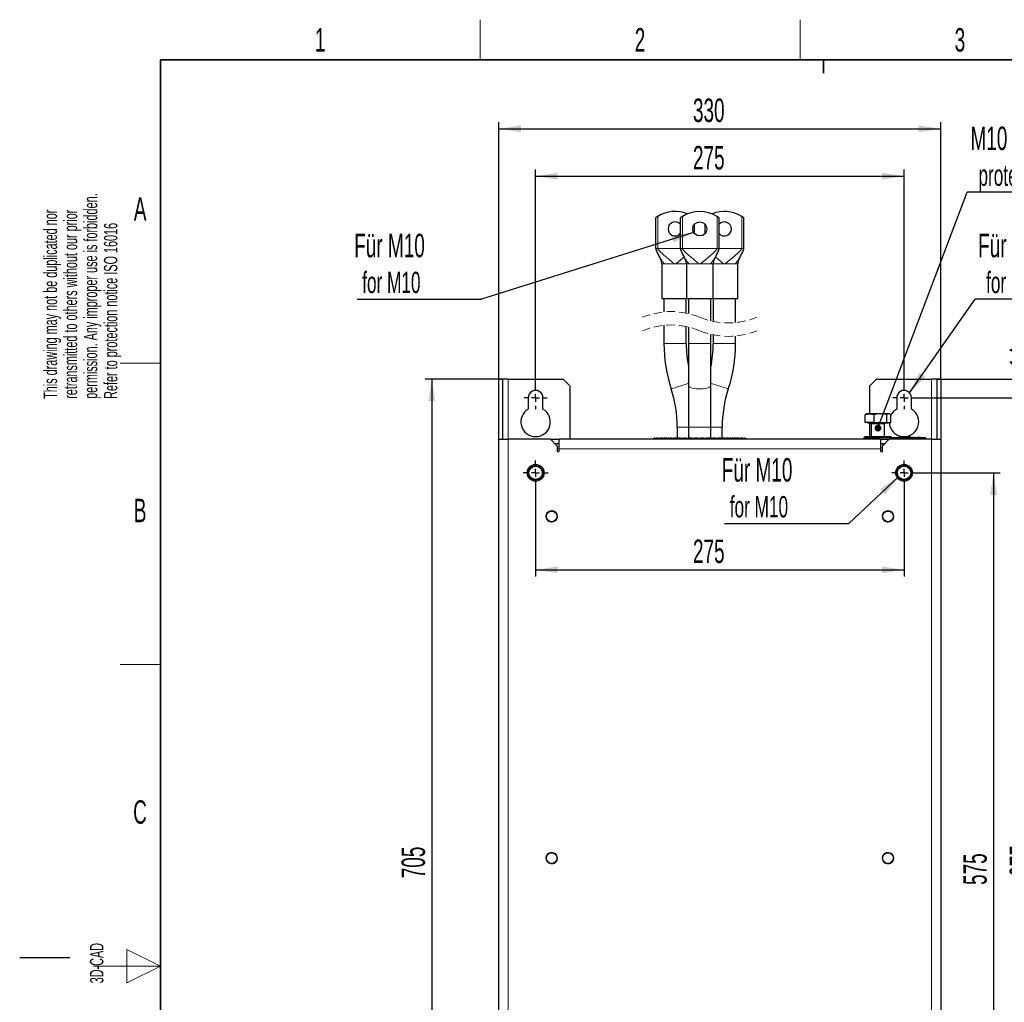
# Model space of a CAD drawing. Header units: millimetres. Extents: x 5 to 418, y 2 to 292.
# Tile 6 of 26: x 5 to 152, y 142 to 288. Entities that reach past the tile are written whole.
import ezdxf

# ---------------------------------------------------------------- set-up
doc = ezdxf.new("R2010")
doc.units = ezdxf.units.MM
doc.linetypes.add('HIDDEN', pattern=[1.905, 1.27, -0.635])
doc.layers.add('SLD-0', color=7, linetype='Continuous')
doc.styles.add('SLDTEXTSTYLE0', font='TXT', dxfattribs={"width": 0.605})
doc.dimstyles.new('SLDDIMSTYLE0', dxfattribs={"dimtxt": 3.5, "dimasz": 3.302, "dimexe": 0, "dimexo": 0.0625, "dimgap": 0.875, "dimtad": 1, "dimlfac": 5, "dimrnd": 1e-09, "dimzin": 12, "dimdsep": 46, "dimtxsty": 'SLDTEXTSTYLE0', "dimsah": 1, "dimcen": 0.09, "dimadec": 0, "dimazin": 3, "dimtfac": 1, "dimtofl": 0, "dimtmove": 0, "dimatfit": 3, "dimfxl": 1, "dimfrac": 2, "dimtolj": 1, "dimtzin": 12, "dimarcsym": 0})
doc.dimstyles.new('SLDDIMSTYLE1', dxfattribs={"dimtxt": 3.5, "dimasz": 3.302, "dimexe": 0, "dimexo": 0.0625, "dimgap": 0.875, "dimtad": 1, "dimlfac": 5, "dimrnd": 1e-09, "dimzin": 12, "dimdsep": 46, "dimtxsty": 'SLDTEXTSTYLE0', "dimsah": 1, "dimcen": 0.09, "dimadec": 0, "dimazin": 3, "dimtfac": 1, "dimtmove": 0, "dimatfit": 0, "dimfxl": 1, "dimfrac": 2, "dimtolj": 1, "dimtzin": 12, "dimarcsym": 0})
doc.dimstyles.new('SLDDIMSTYLE2', dxfattribs={"dimtxt": 0.18, "dimasz": 1.016, "dimexe": 0, "dimexo": 0.0625, "dimgap": 0, "dimtad": 0, "dimtih": 1, "dimtoh": 1, "dimdec": 0, "dimrnd": 1e-09, "dimzin": 0, "dimdsep": 46, "dimtxsty": 'Standard', "dimblk1": 'DOT', "dimblk2": 'DOT', "dimsah": 1, "dimcen": 0.09, "dimadec": 0, "dimazin": 0, "dimtfac": 1.016, "dimtdec": 0, "dimtofl": 0, "dimtmove": 0, "dimatfit": 3, "dimldrblk": 'DOT', "dimfxl": 1, "dimfrac": 2, "dimtolj": 1, "dimtzin": 0, "dimarcsym": 0})
doc.dimstyles.new('SLDDIMSTYLE3', dxfattribs={"dimtxt": 0.18, "dimasz": 3.302, "dimexe": 0, "dimexo": 0.0625, "dimgap": 0, "dimtad": 0, "dimtih": 1, "dimtoh": 1, "dimdec": 0, "dimrnd": 1e-09, "dimzin": 0, "dimdsep": 46, "dimtxsty": 'Standard', "dimsah": 1, "dimcen": 0.09, "dimadec": 0, "dimazin": 0, "dimtfac": 3.302, "dimtdec": 0, "dimtofl": 0, "dimtmove": 0, "dimatfit": 3, "dimfxl": 1, "dimfrac": 2, "dimtolj": 1, "dimtzin": 0, "dimarcsym": 0})

# ---------------------------------------------------------------- blocks, each defined once
blk = doc.blocks.new('_D')
at = {"layer": 'SLD-0', "color": 7}
for p, q in [((138.72, 232.07), (158.29, 232.07)), ((157.29, 97.07), (157.29, 232.07)), ((138.72, 97.07), (158.29, 97.07))]:
    blk.add_line(p, q, dxfattribs=at)
for points in [[(157.29, 232.07), (156.78, 228.77), (157.79, 228.77)], [(157.29, 97.07), (157.79, 100.37), (156.78, 100.37)]]:
    blk.add_solid(points, dxfattribs=at)
at = {"layer": 'SLD-0', "color": 7, "insert": (152.77, 160.56), "char_height": 3.5, "attachment_point": 1, "rotation": 90, "style": 'SLDTEXTSTYLE0'}
blk.add_mtext('675', dxfattribs=at)
blk = doc.blocks.new('_D_1')
at = {"layer": 'SLD-0', "color": 7}
for p, q in [((157.29, 234.87), (157.29, 241.91)), ((141.92, 234.87), (158.29, 234.87)), ((157.29, 234.87), (157.29, 232.07)), ((138.72, 232.07), (158.29, 232.07)), ((157.29, 232.07), (157.29, 225.72))]:
    blk.add_line(p, q, dxfattribs=at)
for points in [[(157.29, 234.87), (157.79, 238.17), (156.78, 238.17)], [(157.29, 232.07), (156.78, 228.77), (157.79, 228.77)]]:
    blk.add_solid(points, dxfattribs=at)
at = {"layer": 'SLD-0', "color": 7, "insert": (152.77, 236.57), "char_height": 3.5, "attachment_point": 1, "rotation": 90, "style": 'SLDTEXTSTYLE0'}
blk.add_mtext('14', dxfattribs=at)
blk = doc.blocks.new('_D_2')
at = {"layer": 'SLD-0', "color": 7}
for p, q in [((82.02, 233.77), (82.02, 266.14)), ((137.02, 233.77), (137.02, 266.14)), ((82.02, 265.14), (137.02, 265.14))]:
    blk.add_line(p, q, dxfattribs=at)
for points in [[(82.02, 265.14), (85.32, 264.63), (85.32, 265.65)], [(137.02, 265.14), (133.71, 265.65), (133.71, 264.63)]]:
    blk.add_solid(points, dxfattribs=at)
at = {"layer": 'SLD-0', "color": 7, "insert": (105.5, 269.65), "char_height": 3.5, "attachment_point": 1, "style": 'SLDTEXTSTYLE0'}
blk.add_mtext('275', dxfattribs=at)
blk = doc.blocks.new('_D_3')
at = {"layer": 'SLD-0', "color": 7}
for p, q in [((76.52, 234.87), (76.52, 273.22)), ((76.52, 272.22), (142.52, 272.22)), ((142.52, 234.87), (142.52, 273.22))]:
    blk.add_line(p, q, dxfattribs=at)
for points in [[(76.52, 272.22), (79.82, 271.71), (79.82, 272.73)], [(142.52, 272.22), (139.21, 272.73), (139.21, 271.71)]]:
    blk.add_solid(points, dxfattribs=at)
at = {"layer": 'SLD-0', "color": 7, "insert": (105.5, 276.73), "char_height": 3.5, "attachment_point": 1, "style": 'SLDTEXTSTYLE0'}
blk.add_mtext('330', dxfattribs=at)
blk = doc.blocks.new('_D_4')
at = {"layer": 'SLD-0', "color": 7}
for p, q in [((77.12, 234.87), (65.52, 234.87)), ((66.52, 234.87), (66.52, 93.87)), ((77.12, 93.87), (65.52, 93.87))]:
    blk.add_line(p, q, dxfattribs=at)
for points in [[(66.52, 234.87), (66.01, 231.57), (67.02, 231.57)], [(66.52, 93.87), (67.02, 97.17), (66.01, 97.17)]]:
    blk.add_solid(points, dxfattribs=at)
at = {"layer": 'SLD-0', "color": 7, "insert": (62, 160.36), "char_height": 3.5, "attachment_point": 1, "rotation": 90, "style": 'SLDTEXTSTYLE0'}
blk.add_mtext('705', dxfattribs=at)
blk = doc.blocks.new('_D_5')
at = {"layer": 'SLD-0', "color": 7}
for p, q in [((82.02, 219.02), (82.02, 205.4)), ((137.02, 219.02), (137.02, 205.4)), ((82.02, 206.4), (137.02, 206.4))]:
    blk.add_line(p, q, dxfattribs=at)
for points in [[(82.02, 206.4), (85.32, 205.89), (85.32, 206.9)], [(137.02, 206.4), (133.71, 206.9), (133.71, 205.89)]]:
    blk.add_solid(points, dxfattribs=at)
at = {"layer": 'SLD-0', "color": 7, "insert": (105.5, 210.91), "char_height": 3.5, "attachment_point": 1, "style": 'SLDTEXTSTYLE0'}
blk.add_mtext('275', dxfattribs=at)
blk = doc.blocks.new('_D_6')
at = {"layer": 'SLD-0', "color": 7}
for p, q in [((138.87, 220.87), (151.37, 220.87)), ((150.37, 220.87), (150.37, 105.87)), ((137.02, 105.87), (151.37, 105.87))]:
    blk.add_line(p, q, dxfattribs=at)
for points in [[(150.37, 220.87), (149.86, 217.57), (150.88, 217.57)], [(150.37, 105.87), (150.88, 109.17), (149.86, 109.17)]]:
    blk.add_solid(points, dxfattribs=at)
at = {"layer": 'SLD-0', "color": 7, "insert": (145.86, 159.36), "char_height": 3.5, "attachment_point": 1, "rotation": 90, "style": 'SLDTEXTSTYLE0'}
blk.add_mtext('575', dxfattribs=at)
blk = doc.blocks.new('SW_NOTE_0')
at = {"layer": 'SLD-0', "color": 0}
blk.add_line((30.22, 0), (0, 0), dxfattribs=at)
at = {"layer": 'SLD-0', "color": 0, "attachment_point": 1, "style": 'SLDTEXTSTYLE0'}
for s, insert, char_height in [('M10 Erdung', (0.49, 9.79), 3.5), ('protective earth', (1.68, 4.12), 3.175)]:
    blk.add_mtext(s, dxfattribs=dict(at, insert=insert, char_height=char_height))
blk = doc.blocks.new('_Dot')
at = {"color": 0, "linetype": 'ByBlock', "lineweight": -2}
blk.add_line((-0.5, 0), (-1, 0), dxfattribs=at)
at = {"color": 0, "linetype": 'ByBlock', "const_width": 0.5}
blk.add_lwpolyline([(-0.25, 0, 1), (0.25, 0, 1)], format="xyb", close=True, dxfattribs=at)
blk = doc.blocks.new('SW_NOTE_0_1')
at = {"layer": 'SLD-0', "color": 0}
blk.add_line((18.31, 0), (0, 0), dxfattribs=at)
at = {"layer": 'SLD-0', "color": 0, "attachment_point": 1, "style": 'SLDTEXTSTYLE0'}
for s, insert, char_height in [('Für M10', (0.43, 9.76), 3.5), ('for M10', (1.62, 4.09), 3.175)]:
    blk.add_mtext(s, dxfattribs=dict(at, insert=insert, char_height=char_height))
blk = doc.blocks.new('SW_NOTE_0_2')
at = {"layer": 'SLD-0', "color": 0}
blk.add_line((-18.55, 0), (0, 0), dxfattribs=at)
at = {"layer": 'SLD-0', "color": 0, "attachment_point": 1, "style": 'SLDTEXTSTYLE0'}
for s, insert, char_height in [('Für M10', (-18.98, 9.76), 3.5), ('for M10', (-17.79, 4.09), 3.175)]:
    blk.add_mtext(s, dxfattribs=dict(at, insert=insert, char_height=char_height))
blk = doc.blocks.new('SW_NOTE_0_4')
at = {"layer": 'SLD-0', "color": 0}
blk.add_line((-18.55, 0), (0, 0), dxfattribs=at)
at = {"layer": 'SLD-0', "color": 0, "attachment_point": 1, "style": 'SLDTEXTSTYLE0'}
for s, insert, char_height in [('Für M10', (-18.97, 9.77), 3.5), ('for M10', (-17.78, 4.1), 3.175)]:
    blk.add_mtext(s, dxfattribs=dict(at, insert=insert, char_height=char_height))
blk = doc.blocks.new('SW_CENTERMARKSYMBOL_0')
at = {"layer": 'SLD-0', "color": 0}
for p, q in [((0, 1.2), (0, 1.7)), ((-1.2, 0), (-1.7, 0)), ((0, 0), (-0.6, 0)), ((0, 0), (0, 0.6)), ((0, 0), (0, -0.6)), ((0, 0), (0.6, 0)), ((1.2, 0), (1.7, 0)), ((0, -1.2), (0, -1.7))]:
    blk.add_line(p, q, dxfattribs=at)
blk = doc.blocks.new('SW_CENTERMARKSYMBOL_1')
at = {"layer": 'SLD-0', "color": 0}
for p, q in [((0, 1.2), (0, 1.7)), ((-1.2, 0), (-1.7, 0)), ((0, 0), (-0.6, 0)), ((0, 0), (0, 0.6)), ((0, 0), (0, -0.6)), ((0, 0), (0.6, 0)), ((1.2, 0), (1.7, 0)), ((0, -1.2), (0, -1.7))]:
    blk.add_line(p, q, dxfattribs=at)
blk = doc.blocks.new('SW_CENTERMARKSYMBOL_4')
at = {"layer": 'SLD-0', "color": 0}
for p, q in [((0, 1.2), (0, 1.85)), ((-1.2, 0), (-1.85, 0)), ((0, 0), (-0.6, 0)), ((0, 0), (0, 0.6)), ((0, 0), (0, -0.6)), ((0, 0), (0.6, 0)), ((1.2, 0), (1.85, 0)), ((0, -1.2), (0, -1.85))]:
    blk.add_line(p, q, dxfattribs=at)
blk = doc.blocks.new('SW_CENTERMARKSYMBOL_5')
at = {"layer": 'SLD-0', "color": 0}
for p, q in [((0, 1.2), (0, 1.85)), ((-1.2, 0), (-1.85, 0)), ((0, 0), (-0.6, 0)), ((0, 0), (0, 0.6)), ((0, 0), (0, -0.6)), ((0, 0), (0.6, 0)), ((1.2, 0), (1.85, 0)), ((0, -1.2), (0, -1.85))]:
    blk.add_line(p, q, dxfattribs=at)

msp = doc.modelspace()

# ---------------------------------------------------------------- linework, layer by layer
at = {"color": 7, "linetype": 'Continuous', "lineweight": 25}
for p, q in [((99.9353, 258.9417), (99.9353, 254.3686)), ((103.6153, 258.9417), (103.6153, 254.3686)), ((109.4153, 254.3686), (109.4153, 258.9417)), ((113.0953, 254.3686), (113.0953, 258.9417)), ((105.7353, 256.5657), (105.7353, 257.9716)), ((107.2953, 257.9716), (107.2953, 256.5657)), ((100.8353, 252.0686), (100.7928, 252.3378)), ((100.8353, 252.0686), (100.8353, 246.8686)), ((104.5153, 252.0686), (104.4728, 252.3378)), ((104.5153, 252.0686), (104.5153, 246.8686)), ((108.5594, 252.3381), (108.5153, 252.0686)), ((108.5153, 246.8686), (108.5153, 252.0686)), ((112.2394, 252.3381), (112.1953, 252.0686)), ((112.1953, 246.8686), (112.1953, 252.0686)), ((100.8353, 246.8686), (108.5153, 246.8686)), ((101.1653, 246.8686), (101.1653, 244.8834)), ((104.5053, 244.7055), (104.5053, 246.8686)), ((104.8453, 246.8686), (104.8453, 244.6294)), ((108.1853, 243.5393), (108.1853, 246.8686)), ((108.5153, 246.8686), (112.1953, 246.8686)), ((108.5253, 246.8686), (108.5253, 243.4632)), ((111.8653, 243.2853), (111.8653, 246.8686)), ((101.1653, 242.8834), (101.1653, 240.16)), ((104.5053, 240.16), (104.5053, 242.7055)), ((104.8453, 242.6294), (104.8453, 240.16)), ((108.1853, 240.16), (108.1853, 241.5393)), ((108.5253, 241.4632), (108.5253, 240.16)), ((111.8653, 240.16), (111.8653, 241.2853)), ((104.8453, 240.16), (104.8453, 233.915)), ((108.1853, 233.915), (108.1853, 240.16)), ((76.5153, 234.87), (77.1153, 234.87)), ((76.5153, 225.87), (76.5153, 234.87)), ((77.1153, 225.87), (77.1153, 234.87)), ((77.9153, 234.87), (77.1153, 234.87)), ((77.9153, 234.87), (86.1153, 234.87)), ((87.1153, 233.87), (86.1153, 234.87)), ((87.1153, 233.87), (87.1153, 225.87)), ((104.8453, 233.915), (104.8453, 227.67)), ((108.1853, 227.67), (108.1853, 233.915)), ((132.9153, 234.87), (131.9153, 233.87)), ((131.9153, 229.67), (131.9153, 233.87)), ((132.9153, 234.87), (141.1153, 234.87)), ((141.9153, 234.87), (141.1153, 234.87)), ((142.5153, 234.87), (141.9153, 234.87)), ((141.9153, 234.87), (141.9153, 225.87)), ((142.5153, 234.87), (142.5153, 225.87)), ((80.9153, 232.07), (80.9153, 230.3753)), ((83.1153, 230.3753), (83.1153, 232.07)), ((135.9153, 232.07), (135.9153, 230.3753)), ((138.1153, 230.3753), (138.1153, 232.07)), ((131.203, 229.5743), (131.873, 229.67)), ((131.203, 229.5743), (131.338, 229.6194)), ((131.203, 228.39), (131.203, 229.5743)), ((131.4153, 229.67), (131.3308, 229.6392)), ((131.873, 229.67), (131.4153, 229.67)), ((131.873, 229.67), (132.543, 229.5743)), ((133.4991, 229.67), (131.873, 229.67)), ((132.543, 228.39), (132.543, 229.5743)), ((134.7414, 229.67), (133.4991, 229.67)), ((134.7414, 229.67), (134.4553, 229.5743)), ((134.4553, 228.39), (134.4553, 229.5743)), ((135.0276, 229.5743), (134.7414, 229.67)), ((134.8153, 229.67), (134.7414, 229.67)), ((134.8997, 229.6392), (134.8153, 229.67)), ((135.0276, 228.39), (135.0276, 229.5743)), ((132.543, 228.39), (131.203, 228.39)), ((131.583, 228.39), (131.6523, 228.27)), ((131.6901, 228.27), (131.6523, 228.27)), ((134.5783, 228.27), (131.6901, 228.27)), ((131.9153, 226.27), (131.9153, 228.27)), ((132.1153, 228.19), (132.1153, 226.27)), ((132.543, 228.39), (134.4553, 228.39)), ((134.1153, 226.27), (134.1153, 228.19)), ((134.4553, 228.39), (135.0276, 228.39)), ((134.5783, 228.27), (134.6476, 228.39)), ((103.1653, 227.67), (103.1653, 226.02)), ((104.8453, 227.67), (104.8453, 226.02)), ((108.1853, 226.02), (108.1853, 227.67)), ((109.8653, 226.02), (109.8653, 227.67)), ((76.5153, 100.87), (76.5153, 225.87)), ((76.5153, 225.87), (77.9153, 225.87)), ((84.2153, 225.87), (77.9153, 225.87)), ((85.2153, 224.87), (84.2153, 225.87)), ((84.2153, 225.87), (85.5153, 225.87)), ((84.8153, 225.27), (85.5153, 225.27)), ((133.5153, 225.87), (85.5153, 225.87)), ((85.5153, 224.47), (85.5153, 225.87)), ((99.6623, 226.02), (99.6623, 225.87)), ((99.6623, 226.02), (99.6934, 226.02)), ((99.6934, 226.02), (99.6934, 225.87)), ((99.792, 226.02), (99.6934, 226.02)), ((99.792, 226.02), (99.792, 225.87)), ((99.792, 226.02), (100.0714, 226.02)), ((100.0714, 226.02), (100.0714, 225.87)), ((100.3139, 226.02), (100.0714, 226.02)), ((100.3139, 226.02), (100.3139, 225.87)), ((100.3139, 226.02), (100.6565, 226.02)), ((100.6565, 226.02), (100.6565, 225.87)), ((100.9394, 226.02), (100.6565, 226.02)), ((100.9394, 226.02), (100.9394, 225.87)), ((100.9394, 226.02), (101.139, 226.02)), ((101.139, 226.02), (101.139, 225.87)), ((101.3542, 226.02), (101.139, 226.02)), ((101.3542, 226.02), (101.3542, 225.87)), ((101.3542, 226.02), (101.4126, 226.02)), ((101.4126, 226.02), (101.4126, 225.87)), ((101.4617, 226.02), (101.4126, 226.02)), ((101.4617, 226.02), (101.4617, 225.87)), ((101.4729, 226.02), (101.4617, 226.02)), ((101.4729, 226.02), (101.4729, 225.87)), ((101.4729, 226.02), (101.5327, 226.02)), ((101.5327, 226.02), (101.5327, 225.87)), ((101.6152, 226.02), (101.5327, 226.02)), ((101.6152, 226.02), (101.6152, 225.87)), ((101.6152, 226.02), (101.7643, 226.02)), ((101.7643, 226.02), (101.7643, 225.87)), ((101.9155, 226.02), (101.7643, 226.02)), ((101.9155, 226.02), (101.9155, 225.87)), ((101.9155, 226.02), (102.1492, 226.02)), ((102.1492, 226.02), (102.1492, 225.87)), ((102.3642, 226.02), (102.1492, 226.02)), ((102.3642, 226.02), (102.3642, 225.87)), ((102.3642, 226.02), (102.6746, 226.02)), ((102.6746, 226.02), (102.6746, 225.87)), ((102.9464, 226.02), (102.6746, 226.02)), ((102.9464, 226.02), (102.9464, 225.87)), ((102.9464, 226.02), (103.3238, 226.02)), ((103.3238, 226.02), (103.3238, 225.87)), ((103.6437, 226.02), (103.3238, 226.02)), ((103.6437, 226.02), (103.6437, 225.87)), ((103.6437, 226.02), (104.0039, 226.02)), ((104.0039, 226.02), (104.0039, 225.87)), ((104.0039, 226.02), (104.0759, 226.02)), ((104.0759, 226.02), (104.0759, 225.87)), ((104.4336, 226.02), (104.0759, 226.02)), ((104.4336, 226.02), (104.4336, 225.87)), ((104.4336, 226.02), (104.7021, 226.02)), ((104.7021, 226.02), (104.7021, 225.87)), ((104.7021, 226.02), (104.881, 226.02)), ((104.881, 226.02), (104.881, 225.87)), ((104.8831, 226.02), (104.881, 226.02)), ((104.8831, 226.02), (104.8831, 225.87)), ((104.8831, 226.02), (104.9067, 226.02)), ((104.9067, 226.02), (104.9067, 225.87)), ((105.2907, 226.02), (104.9067, 226.02)), ((105.2907, 226.02), (105.2907, 225.87)), ((105.2907, 226.02), (105.459, 226.02)), ((105.459, 226.02), (105.459, 225.87)), ((105.459, 226.02), (105.6509, 226.02)), ((105.6509, 226.02), (105.6509, 225.87)), ((105.6531, 226.02), (105.6509, 226.02)), ((105.6531, 226.02), (105.6531, 225.87)), ((105.6531, 226.02), (105.7894, 226.02)), ((105.7894, 226.02), (105.7894, 225.87)), ((106.1873, 226.02), (105.7894, 226.02)), ((106.1873, 226.02), (106.1873, 225.87)), ((106.1873, 226.02), (106.2499, 226.02)), ((106.2499, 226.02), (106.2499, 225.87)), ((106.2499, 226.02), (106.4488, 226.02)), ((106.4488, 226.02), (106.4488, 225.87)), ((106.4501, 226.02), (106.4488, 226.02)), ((106.4501, 226.02), (106.451, 226.02)), ((106.451, 226.02), (106.451, 225.87)), ((106.451, 226.02), (106.6504, 226.02)), ((106.6504, 226.02), (106.6504, 225.87)), ((106.6504, 226.02), (106.6955, 226.02)), ((106.6955, 226.02), (106.6955, 225.87)), ((107.0944, 226.02), (106.6955, 226.02)), ((107.0944, 226.02), (107.0944, 225.87)), ((107.0944, 226.02), (107.2487, 226.02)), ((107.2487, 226.02), (107.2509, 226.02)), ((107.2487, 226.02), (107.2487, 225.87)), ((107.2509, 226.02), (107.2509, 225.87)), ((107.2509, 226.02), (107.4445, 226.02)), ((107.4445, 226.02), (107.4445, 225.87)), ((107.4445, 226.02), (107.5958, 226.02)), ((107.5958, 226.02), (107.5958, 225.87)), ((107.9829, 226.02), (107.5958, 226.02)), ((107.9829, 226.02), (107.9829, 225.87)), ((107.9829, 226.02), (108.0251, 226.02)), ((108.0251, 226.02), (108.0251, 225.87)), ((108.0251, 226.02), (108.0269, 226.02)), ((108.0269, 226.02), (108.0269, 225.87)), ((108.0269, 226.02), (108.2083, 226.02)), ((108.2083, 226.02), (108.2083, 225.87)), ((108.2083, 226.02), (108.4611, 226.02)), ((108.4611, 226.02), (108.4611, 225.87)), ((108.8238, 226.02), (108.4611, 226.02)), ((108.8238, 226.02), (108.8238, 225.87)), ((108.8238, 226.02), (108.9179, 226.02)), ((108.9179, 226.02), (108.9179, 225.87)), ((108.9179, 226.02), (109.2639, 226.02)), ((109.2639, 226.02), (109.2639, 225.87)), ((109.5907, 226.02), (109.2639, 226.02)), ((109.5907, 226.02), (109.9778, 226.02)), ((109.5907, 226.02), (109.5907, 225.87)), ((109.9778, 226.02), (109.9778, 225.87)), ((110.2581, 226.02), (109.9778, 226.02)), ((110.2581, 226.02), (110.2581, 225.87)), ((110.2581, 226.02), (110.5802, 226.02)), ((110.5802, 226.02), (110.5802, 225.87)), ((110.805, 226.02), (110.5802, 226.02)), ((110.805, 226.02), (111.0518, 226.02)), ((110.805, 226.02), (110.805, 225.87)), ((111.0518, 226.02), (111.0518, 225.87)), ((111.2138, 226.02), (111.0518, 226.02)), ((111.2138, 226.02), (111.3769, 226.02)), ((111.2138, 226.02), (111.2138, 225.87)), ((111.3769, 226.02), (111.3769, 225.87)), ((111.4709, 226.02), (111.3769, 226.02)), ((111.4709, 226.02), (111.4709, 225.87)), ((111.4709, 226.02), (111.5455, 226.02)), ((111.5928, 226.02), (111.5455, 226.02)), ((111.5455, 226.02), (111.5455, 225.87)), ((111.5685, 226.02), (111.5685, 225.87)), ((111.5928, 226.02), (111.6412, 226.02)), ((111.5928, 226.02), (111.5928, 225.87)), ((111.6412, 226.02), (111.6412, 225.87)), ((111.8339, 226.02), (111.6412, 226.02)), ((111.8339, 226.02), (111.9991, 226.02)), ((111.8339, 226.02), (111.8339, 225.87)), ((111.9991, 226.02), (111.9991, 225.87)), ((112.282, 226.02), (111.9991, 226.02)), ((112.282, 226.02), (112.282, 225.87)), ((112.282, 226.02), (112.5998, 226.02)), ((112.5998, 226.02), (112.5998, 225.87)), ((112.8623, 226.02), (112.5998, 226.02)), ((112.8623, 226.02), (112.8623, 225.87)), ((112.8623, 226.02), (113.1789, 226.02)), ((113.1789, 226.02), (113.1789, 225.87)), ((113.3026, 226.02), (113.1789, 226.02)), ((113.3026, 226.02), (113.3026, 225.87)), ((113.3026, 226.02), (113.3682, 226.02)), ((113.3682, 226.02), (113.3682, 225.87)), ((131.2153, 226.27), (131.0153, 226.07)), ((131.0153, 226.07), (131.0153, 225.87)), ((132.8403, 226.07), (131.0153, 226.07)), ((131.2153, 226.27), (132.8665, 226.27)), ((135.2153, 226.07), (132.8403, 226.07)), ((132.8665, 226.27), (135.0153, 226.27)), ((133.5153, 225.87), (133.5153, 224.47)), ((133.5153, 225.87), (134.8153, 225.87)), ((133.5153, 225.27), (134.2153, 225.27)), ((134.8153, 225.87), (133.8153, 224.87)), ((133.9039, 224.9586), (133.9039, 225.27)), ((134.1932, 225.27), (134.1932, 225.2479)), ((141.1153, 225.87), (134.8153, 225.87)), ((135.2153, 226.07), (135.0153, 226.27)), ((135.2153, 225.87), (135.2153, 226.07)), ((135.4933, 226.0905), (135.2165, 226.0765)), ((135.9331, 226.112), (135.4661, 226.096)), ((135.4932, 226.0877), (135.9328, 226.1021)), ((135.9328, 226.0981), (135.4932, 226.0837)), ((135.4932, 226.0877), (135.4932, 226.0837)), ((135.9328, 226.1227), (136.417, 226.1153)), ((135.9328, 226.1021), (135.9328, 226.0981)), ((136.417, 226.1113), (135.9514, 226.1184)), ((136.5472, 226.133), (136.15, 226.1194)), ((136.417, 226.1153), (138.3172, 226.1277)), ((138.3172, 226.1237), (136.417, 226.1113)), ((136.417, 226.1153), (136.417, 226.1113)), ((136.9583, 226.1601), (136.545, 226.1463)), ((137.4565, 226.1714), (138.4922, 226.1624)), ((137.4565, 226.161), (137.4565, 226.1714)), ((137.8869, 226.1636), (137.4565, 226.1674)), ((138.3172, 226.1566), (137.4565, 226.161)), ((138.3172, 226.1277), (138.3172, 226.1237)), ((138.4922, 226.1624), (138.4922, 226.1507)), ((138.4922, 226.1254), (139.6276, 226.098)), ((138.4922, 226.1254), (138.4922, 226.1214)), ((139.6276, 226.094), (138.4922, 226.1214)), ((139.886, 226.0973), (138.5159, 226.1463)), ((138.9799, 226.1463), (138.9799, 226.1386)), ((139.3281, 226.1307), (138.9799, 226.1463)), ((138.9799, 226.1422), (139.3281, 226.1267)), ((138.9799, 226.1386), (139.3281, 226.1247)), ((139.4556, 226.1184), (139.4556, 226.1224)), ((139.9409, 226.0922), (139.9409, 226.0882)), ((140.214, 226.0765), (139.9409, 226.0894)), ((140.3153, 225.87), (140.3153, 225.9324)), ((141.1153, 225.87), (142.5153, 225.87)), ((142.5153, 225.87), (142.5153, 100.87)), ((85.2153, 224.87), (85.2153, 224.17)), ((85.5153, 224.17), (85.5153, 224.47)), ((133.5153, 224.47), (133.5153, 224.17)), ((133.8153, 224.17), (133.8153, 224.87))]:
    msp.add_line(p, q, dxfattribs=at)
at = {"color": 7, "linetype": 'Continuous', "lineweight": 18}
for p, q in [((100.2486, 254.3686), (100.2486, 259.1475)), ((103.9286, 254.3686), (103.9286, 259.1475)), ((109.1019, 259.1475), (109.1019, 254.3686)), ((112.7819, 259.1475), (112.7819, 254.3686)), ((99.9353, 254.3686), (99.9532, 254.3686)), ((99.9532, 254.3686), (100.2486, 254.3686)), ((100.2486, 254.3686), (103.6153, 254.3686)), ((103.6153, 254.3686), (103.6332, 254.3686)), ((103.6332, 254.3686), (103.9286, 254.3686)), ((103.9286, 254.3686), (109.1019, 254.3686)), ((109.1019, 254.3686), (109.3973, 254.3686)), ((109.3973, 254.3686), (109.4153, 254.3686)), ((109.4153, 254.3686), (112.7819, 254.3686)), ((112.7819, 254.3686), (113.0773, 254.3686)), ((113.0773, 254.3686), (113.0953, 254.3686)), ((101.1508, 252.0686), (100.8353, 252.0686)), ((101.2172, 252.0686), (101.1508, 252.0686)), ((102.7097, 252.0686), (101.2172, 252.0686)), ((102.9609, 252.0686), (102.7097, 252.0686)), ((104.4533, 252.0686), (102.9609, 252.0686)), ((104.5198, 252.0686), (104.4533, 252.0686)), ((104.8308, 252.0686), (104.5153, 252.0686)), ((104.8972, 252.0686), (104.8308, 252.0686)), ((106.3897, 252.0686), (104.8972, 252.0686)), ((106.6409, 252.0686), (106.3897, 252.0686)), ((108.1333, 252.0686), (106.6409, 252.0686)), ((108.1998, 252.0686), (108.1333, 252.0686)), ((108.5153, 252.0686), (108.1998, 252.0686)), ((108.5772, 252.0686), (108.5108, 252.0686)), ((110.0697, 252.0686), (108.5772, 252.0686)), ((110.3209, 252.0686), (110.0697, 252.0686)), ((111.8133, 252.0686), (110.3209, 252.0686)), ((111.8798, 252.0686), (111.8133, 252.0686)), ((112.1953, 252.0686), (111.8798, 252.0686)), ((104.5053, 240.16), (101.1653, 240.16)), ((108.1853, 240.16), (104.8453, 240.16)), ((111.8653, 240.16), (108.5253, 240.16)), ((77.9153, 225.87), (77.9153, 234.87)), ((141.1153, 234.87), (141.1153, 225.87)), ((132.1411, 228.19), (132.1153, 228.19)), ((134.1153, 228.19), (132.1411, 228.19)), ((104.8453, 227.67), (103.1653, 227.67)), ((108.1853, 227.67), (104.8453, 227.67)), ((109.8653, 227.67), (108.1853, 227.67)), ((77.9153, 225.87), (77.9153, 100.87)), ((135.3153, 225.87), (135.3153, 225.9324)), ((139.3281, 226.1307), (139.3281, 226.1267)), ((139.6276, 226.098), (139.6276, 226.094)), ((140.1153, 225.87), (140.1153, 225.9324)), ((141.1153, 100.87), (141.1153, 225.87)), ((133.5153, 224.47), (85.5153, 224.47))]:
    msp.add_line(p, q, dxfattribs=at)
at = {"color": 7, "linetype": 'Continuous', "lineweight": 18, "flags": 128}
for points in [[(104.8453, 234.247), (104.6285, 234.1758), (104.3255, 234.0762), (104.0011, 233.9695), (103.6694, 233.8605), (103.345, 233.7539), (103.042, 233.6543), (102.7737, 233.5661), (102.5518, 233.4932), (102.3859, 233.4387), (102.2834, 233.405), (102.2488, 233.3936)], [(108.1853, 233.915), (108.1488, 233.8066), (108.0409, 233.7029), (107.8663, 233.6085), (107.6327, 233.5275), (107.3503, 233.4634), (107.0313, 233.4191), (106.6898, 233.3964), (106.3407, 233.3964), (105.9992, 233.4191), (105.6803, 233.4634), (105.3978, 233.5275), (105.1642, 233.6085), (104.9897, 233.7029), (104.8818, 233.8066), (104.8453, 233.915), (104.8453, 233.915)], [(110.7818, 233.3936), (110.7471, 233.405), (110.6446, 233.4387), (110.4788, 233.4932), (110.2569, 233.5661), (109.9885, 233.6543), (109.6855, 233.7539), (109.3611, 233.8605), (109.0294, 233.9695), (108.705, 234.0762), (108.402, 234.1758), (108.1853, 234.247)], [(135.2528, 226.0723), (135.2259, 226.0692), (135.2153, 226.0665)], [(135.3136, 226.0724), (135.3136, 226.0693), (135.3137, 226.061), (135.3139, 226.0479), (135.3141, 226.0305), (135.3143, 226.0094), (135.3146, 225.9854), (135.3149, 225.9594), (135.3153, 225.9324)], [(140.117, 226.0724), (140.1169, 226.0693), (140.1168, 226.061), (140.1167, 226.0479), (140.1165, 226.0305), (140.1162, 226.0094), (140.1159, 225.9854), (140.1156, 225.9594), (140.1153, 225.9324)]]:
    msp.add_lwpolyline(points, dxfattribs=at)
at = {"color": 7, "linetype": 'Continuous', "lineweight": 25, "flags": 128}
msp.add_lwpolyline([(135.2131, 226.0722), (135.2211, 226.0744), (135.2472, 226.0784)], dxfattribs=at)
at = {"color": 7, "linetype": 'Continuous', "lineweight": 25}
for centre, radius in [((106.5153, 257.2686), 1.05), ((82.0153, 220.87), 1.25), ((82.0153, 220.87), 1.1), ((137.0153, 220.87), 1.25), ((137.0153, 220.87), 1.1), ((82.0153, 220.87), 1), ((137.0153, 220.87), 1), ((84.4153, 214.37), 0.8), ((134.6153, 214.37), 0.8), ((84.4153, 163.37), 0.8), ((134.6153, 163.37), 0.8)]:
    msp.add_circle(centre, radius, dxfattribs=at)
for centre, radius, start, end in [((102.8353, 254.8687), 5, 68.407589, 121.153821), ((106.5153, 254.8687), 5, 58.846141, 121.153859), ((110.1953, 254.8687), 5, 58.846184, 111.592407), ((102.8353, 257.2686), 1.05, 42.025278, 179.99974), ((102.8353, 257.2686), 1.05, 179.999988, 317.975645), ((110.1953, 257.2686), 1.05, 222.024685, 137.975315), ((122.8352, 240.16), 21.6699, 179.999976, 198.194893), ((122.8352, 240.16), 18.3299, 179.999974, 191.052743), ((90.1952, 240.16), 18.33, 348.947285, 359.999993), ((90.1953, 240.16), 21.67, 341.805113, 0.000018), ((82.0153, 232.07), 1.1, 359.999845, 180.000155), ((84.8352, 227.67), 18.33, 0.000008, 18.194853), ((128.1953, 227.67), 18.33, 161.805132, 180), ((137.0153, 232.07), 1.1, 359.999845, 180.000155), ((82.0153, 228.47), 2.2, 120.000004, 59.999996), ((137.0153, 228.47), 2.2, 182.08394, 60.000055), ((137.0153, 228.47), 2.2, 120.000226, 154.622394), ((132.0353, 228.19), 0.08, 359.996899, 90.002034), ((134.1953, 228.19), 0.08, 89.997966, 180.003101), ((140.1753, 225.9386), 0.14, 359.997052, 86.659296), ((85.3653, 224.17), 0.15, 180.001992, 359.998008), ((133.6653, 224.17), 0.15, 180.001992, 359.998008)]:
    msp.add_arc(centre, radius, start, end, dxfattribs=at)
at = {"color": 7, "linetype": 'HIDDEN', "lineweight": 18}
for centre, start, end in [((102.2528, 233.8544), 67.380135, 112.619865), ((110.7778, 254.3144), 247.380135, 292.619865), ((102.2528, 231.8544), 67.380135, 112.619865), ((110.7778, 252.3144), 247.380135, 292.619865)]:
    msp.add_arc(centre, 11.0825, start, end, dxfattribs=at)
at = {"color": 7, "linetype": 'Continuous', "lineweight": 18}
msp.add_arc((140.1753, 225.9324), 0.14, 0.001918, 89.010047, dxfattribs=at)
at = {"color": 7, "linetype": 'Continuous', "lineweight": 25}
for points, knots in [([(100.2486, 259.1475), (100.2041, 259.1201), (100.125, 259.0714), (100.03, 259.0079), (99.9705, 258.9667), (99.9444, 258.9482), (99.9356, 258.942), (99.9353, 258.9417)], [0, 0, 0, 0, 0.41786322, 0.74355232, 0.91398181, 0.99653013, 1, 1, 1, 1]), ([(103.9286, 259.1475), (103.8841, 259.1201), (103.805, 259.0714), (103.71, 259.0079), (103.6505, 258.9667), (103.6244, 258.9482), (103.6156, 258.942), (103.6153, 258.9417)], [0, 0, 0, 0, 0.41786322, 0.74355232, 0.91398181, 0.99652932, 1, 1, 1, 1]), ([(109.4153, 258.9417), (109.4109, 258.9449), (109.3943, 258.9566), (109.3582, 258.9819), (109.298, 259.023), (109.2106, 259.0807), (109.1417, 259.1231), (109.1019, 259.1475)], [0, 0, 0, 0, 0.04327143, 0.16268088, 0.35233991, 0.62665239, 1, 1, 1, 1]), ([(113.0953, 258.9417), (113.0909, 258.9449), (113.0743, 258.9566), (113.0382, 258.9819), (112.978, 259.023), (112.8906, 259.0807), (112.8217, 259.1231), (112.7819, 259.1475)], [0, 0, 0, 0, 0.04327146, 0.16268089, 0.35233955, 0.62665273, 1, 1, 1, 1]), ([(99.9353, 254.3686), (99.9361, 254.3542), (99.9385, 254.3131), (99.9557, 254.2417), (100.0037, 254.0872), (100.1011, 253.8554), (100.2424, 253.5531), (100.3908, 253.2515), (100.5282, 252.972), (100.6435, 252.7261), (100.733, 252.5194), (100.7771, 252.3929), (100.7966, 252.3371)], [0, 0, 0, 0, 0.01956537, 0.05577338, 0.09913312, 0.2390572, 0.39590904, 0.551748, 0.6947733, 0.81834815, 0.91994367, 1, 1, 1, 1]), ([(103.6153, 254.3686), (103.6161, 254.3542), (103.6185, 254.3131), (103.6357, 254.2417), (103.6837, 254.0872), (103.7811, 253.8554), (103.9224, 253.5531), (104.0708, 253.2515), (104.2082, 252.972), (104.3235, 252.7261), (104.413, 252.5194), (104.4571, 252.3929), (104.4766, 252.3371)], [0, 0, 0, 0, 0.01956539, 0.05577339, 0.09913314, 0.23905716, 0.39590901, 0.55174797, 0.69477328, 0.8183482, 0.91994372, 1, 1, 1, 1]), ([(106.6409, 252.0686), (106.7355, 252.1494), (106.9297, 252.3151), (107.2289, 252.5636), (107.5531, 252.832), (107.8909, 253.1127), (108.2408, 253.41), (108.5638, 253.6963), (108.8349, 253.9595), (109.0076, 254.1564), (109.0798, 254.2786), (109.0962, 254.328), (109.101, 254.3488), (109.1016, 254.3622), (109.1019, 254.3686)], [0, 0, 0, 0, 0.110033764, 0.225778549, 0.344032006, 0.482260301, 0.614275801, 0.750152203, 0.863831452, 0.948397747, 0.981214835, 0.988107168, 0.99434215, 1, 1, 1, 1]), ([(108.5539, 252.3371), (108.5734, 252.3929), (108.6318, 252.5606), (108.7687, 252.862), (108.9896, 253.3128), (109.2051, 253.7493), (109.3504, 254.0959), (109.3977, 254.2509), (109.4127, 254.3226), (109.4145, 254.3542), (109.4153, 254.3686)], [0, 0, 0, 0, 0.08002776, 0.24074359, 0.44826608, 0.76094596, 0.90087078, 0.95714501, 0.98043417, 1, 1, 1, 1]), ([(110.3209, 252.0686), (110.4155, 252.1494), (110.6097, 252.3151), (110.9089, 252.5636), (111.2331, 252.832), (111.5709, 253.1127), (111.9208, 253.41), (112.2438, 253.6963), (112.5149, 253.9595), (112.6876, 254.1564), (112.7598, 254.2786), (112.7762, 254.328), (112.781, 254.3488), (112.7816, 254.3622), (112.7819, 254.3686)], [0, 0, 0, 0, 0.11003374, 0.22577854, 0.34403202, 0.48226031, 0.61427576, 0.75015218, 0.86383144, 0.94839775, 0.98121484, 0.98810716, 0.99434215, 1, 1, 1, 1]), ([(112.2339, 252.3371), (112.2534, 252.3929), (112.3118, 252.5606), (112.4487, 252.862), (112.6696, 253.3128), (112.8851, 253.7493), (113.0304, 254.0959), (113.0777, 254.2509), (113.0927, 254.3226), (113.0945, 254.3542), (113.0953, 254.3686)], [0, 0, 0, 0, 0.08002779, 0.24074359, 0.44826608, 0.76094596, 0.90087078, 0.957145, 0.98043417, 1, 1, 1, 1]), ([(102.9609, 252.0686), (103.0555, 252.1494), (103.2497, 252.3151), (103.5489, 252.5637), (103.8543, 252.8161), (104.058, 252.9862), (104.159, 253.0706)], [0, 0, 0, 0, 0.23895297, 0.49030827, 0.74711158, 1, 1, 1, 1]), ([(133.4991, 229.67), (133.258, 229.6593), (132.9372, 229.6452), (132.6215, 229.5884), (132.543, 229.5743)], [0, 0, 0, 0, 0.7512986, 1, 1, 1, 1]), ([(134.4553, 229.5743), (134.446, 229.576), (134.131, 229.6346), (133.8103, 229.6526), (133.4991, 229.67)], [0, 0, 0, 0, 0.029613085, 1, 1, 1, 1]), ([(138.2138, 226.1571), (138.0573, 226.1647), (137.639, 226.1851), (137.2207, 226.1617), (136.9588, 226.147)], [0, 0, 0, 0, 0.374042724, 1, 1, 1, 1]), ([(139.3281, 226.1247), (139.3422, 226.1242), (139.3688, 226.1233), (139.4046, 226.1215), (139.4326, 226.1228), (139.4473, 226.12), (139.4588, 226.1239), (139.4323, 226.1238), (139.4177, 226.1264), (139.3797, 226.1279), (139.351, 226.1296), (139.3327, 226.1305), (139.3281, 226.1307)], [0, 0, 0, 0, 0.16638128, 0.31402705, 0.42618617, 0.49032048, 0.49982495, 0.54732083, 0.64566577, 0.78396274, 0.94670335, 1, 1, 1, 1]), ([(139.3281, 226.1267), (139.3422, 226.126), (139.3688, 226.1245), (139.405, 226.1231), (139.432, 226.1197), (139.4481, 226.1211), (139.4535, 226.1186), (139.454, 226.1184)], [0, 0, 0, 0, 0.33515047, 0.63250791, 0.85854364, 0.98768011, 1, 1, 1, 1]), ([(139.6276, 226.098), (139.6649, 226.097), (139.7354, 226.095), (139.8311, 226.0934), (139.8982, 226.0924), (139.9321, 226.0923), (139.9409, 226.0922)], [0, 0, 0, 0, 0.35757853, 0.67487727, 0.9160793, 1, 1, 1, 1]), ([(139.9409, 226.0882), (139.9209, 226.0884), (139.8713, 226.0887), (139.786, 226.0901), (139.7016, 226.0918), (139.6468, 226.0935), (139.6276, 226.094)], [0, 0, 0, 0, 0.19167881, 0.47444561, 0.81645047, 1, 1, 1, 1]), ([(139.9409, 226.0922), (139.9719, 226.0908), (140.0052, 226.0892), (139.9871, 226.0928), (139.9858, 226.0931)], [0, 0, 0, 0, 0.93179688, 1, 1, 1, 1]), ([(139.9852, 226.0891), (139.9862, 226.0888), (140.003, 226.084), (139.9711, 226.0861), (139.9409, 226.0882)], [0, 0, 0, 0, 0.05614799, 1, 1, 1, 1]), ([(140.3153, 225.9379), (140.3153, 225.9379), (140.3153, 225.9398), (140.3153, 225.9361), (140.3153, 225.9324)], [0, 0, 0, 0, 0.01570681, 1, 1, 1, 1])]:
    msp.add_open_spline(points, degree=3, knots=knots, dxfattribs=at)
at = {"color": 7, "linetype": 'Continuous', "lineweight": 18}
for points, knots in [([(99.9353, 254.3686), (99.9357, 254.3587), (99.9365, 254.3372), (99.9435, 254.295), (99.9624, 254.2174), (100.0212, 254.0501), (100.1343, 253.8014), (100.2977, 253.4867), (100.4967, 253.1358), (100.7256, 252.7639), (100.9672, 252.3969), (101.1378, 252.1729), (101.2172, 252.0686)], [0, 0, 0, 0, 0.01126555, 0.02430988, 0.04837148, 0.10159662, 0.22468053, 0.35735102, 0.50289122, 0.68126157, 0.85169189, 1, 1, 1, 1]), ([(100.2486, 254.3686), (100.249, 254.3618), (100.2497, 254.3473), (100.2565, 254.3198), (100.2751, 254.2716), (100.3472, 254.1514), (100.5159, 253.9595), (100.7867, 253.6963), (101.1413, 253.3821), (101.5579, 253.0303), (101.9793, 252.6814), (102.3669, 252.3607), (102.5975, 252.1642), (102.7097, 252.0686)], [0, 0, 0, 0, 0.00606905, 0.01280333, 0.02492719, 0.051629, 0.136193, 0.2498692, 0.38574193, 0.55505411, 0.73211528, 0.86962825, 1, 1, 1, 1]), ([(103.6153, 254.3686), (103.6157, 254.3587), (103.6165, 254.3372), (103.6235, 254.295), (103.6424, 254.2174), (103.7012, 254.0501), (103.8143, 253.8014), (103.9777, 253.4867), (104.1767, 253.1358), (104.4056, 252.7639), (104.6472, 252.3969), (104.8178, 252.1729), (104.8972, 252.0686)], [0, 0, 0, 0, 0.01126555, 0.02430988, 0.04837148, 0.10159662, 0.22468058, 0.35735099, 0.50289118, 0.68126167, 0.85169181, 1, 1, 1, 1]), ([(103.9286, 254.3686), (103.929, 254.3618), (103.9297, 254.3473), (103.9365, 254.3198), (103.9551, 254.2716), (104.0272, 254.1514), (104.1959, 253.9595), (104.4667, 253.6963), (104.8213, 253.3821), (105.2379, 253.0303), (105.6593, 252.6814), (106.0469, 252.3607), (106.2775, 252.1642), (106.3897, 252.0686)], [0, 0, 0, 0, 0.006069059, 0.012803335, 0.024927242, 0.051628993, 0.13619301, 0.249869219, 0.385741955, 0.555054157, 0.732115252, 0.869628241, 1, 1, 1, 1]), ([(109.4153, 254.3686), (109.4149, 254.3587), (109.414, 254.3372), (109.407, 254.295), (109.3881, 254.2174), (109.3294, 254.0501), (109.2163, 253.8014), (109.0529, 253.4867), (108.8538, 253.1358), (108.625, 252.7639), (108.3834, 252.3969), (108.2127, 252.1729), (108.1333, 252.0686)], [0, 0, 0, 0, 0.01126555, 0.02430988, 0.04837148, 0.10159661, 0.22468058, 0.35735098, 0.50289117, 0.68126161, 0.85169179, 1, 1, 1, 1]), ([(113.0953, 254.3686), (113.0949, 254.3587), (113.094, 254.3372), (113.087, 254.295), (113.0681, 254.2174), (113.0094, 254.0501), (112.8963, 253.8014), (112.7329, 253.4867), (112.5338, 253.1358), (112.305, 252.7639), (112.0634, 252.3969), (111.8927, 252.1729), (111.8133, 252.0686)], [0, 0, 0, 0, 0.01126555, 0.02430988, 0.04837148, 0.10159662, 0.22468057, 0.35735099, 0.50289117, 0.68126163, 0.85169177, 1, 1, 1, 1]), ([(108.8721, 253.0703), (108.8853, 253.0591), (109.051, 252.9182), (109.3397, 252.6818), (109.7268, 252.3606), (109.9575, 252.1642), (110.0697, 252.0686)], [0, 0, 0, 0, 0.033353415, 0.418019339, 0.716766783, 1, 1, 1, 1]), ([(135.3153, 225.9324), (135.2932, 225.9323), (135.2599, 225.9322), (135.2265, 225.9322), (135.2153, 225.9322)], [0, 0, 0, 0, 0.66194861, 1, 1, 1, 1]), ([(135.2473, 226.0777), (135.2473, 226.0776), (135.2492, 226.0759), (135.251, 226.0741), (135.2528, 226.0723)], [0, 0, 0, 0, 0.01860477, 1, 1, 1, 1]), ([(135.2528, 226.0723), (135.2534, 226.0723), (135.2565, 226.072), (135.2643, 226.0722), (135.2773, 226.072), (135.2944, 226.0722), (135.3069, 226.0723), (135.3136, 226.0724)], [0, 0, 0, 0, 0.02673322, 0.15649058, 0.38001195, 0.67218754, 1, 1, 1, 1]), ([(135.3136, 226.0724), (136.1142, 226.0795), (137.7153, 226.0937), (139.3165, 226.0795), (140.117, 226.0724)], [0, 0, 0, 0, 0.5000394, 1, 1, 1, 1]), ([(140.1153, 225.9324), (139.3153, 225.9401), (137.7153, 225.9555), (136.1153, 225.9401), (135.3153, 225.9324)], [0, 0, 0, 0, 0.49996058, 1, 1, 1, 1]), ([(140.3153, 225.9324), (140.3115, 225.9323), (140.2969, 225.932), (140.2656, 225.9322), (140.2173, 225.9321), (140.1653, 225.9322), (140.1299, 225.9323), (140.1153, 225.9324)], [0, 0, 0, 0, 0.0563631, 0.21909724, 0.46985106, 0.78035839, 1, 1, 1, 1]), ([(140.117, 226.0724), (140.1214, 226.0723), (140.132, 226.0722), (140.1477, 226.0721), (140.1624, 226.0721), (140.172, 226.072), (140.1765, 226.0723), (140.1777, 226.0723)], [0, 0, 0, 0, 0.21740364, 0.52583099, 0.77624899, 0.94045109, 1, 1, 1, 1]), ([(140.1777, 226.0723), (140.1815, 226.0759), (140.1854, 226.0795), (140.1833, 226.0777), (140.1833, 226.0777)], [0, 0, 0, 0, 0.98410228, 1, 1, 1, 1]), ([(84.1483, 213.5483), (84.0447, 213.5956), (83.8377, 213.6902), (83.6259, 213.9691), (83.5314, 214.3001), (83.5722, 214.6439), (83.7413, 214.9461), (84.0123, 215.1583), (84.3476, 215.2595), (84.5707, 215.2143), (84.6823, 215.1917)], [0, 0, 0, 0, 0.12499979, 0.24999959, 0.37499925, 0.49999994, 0.62499972, 0.74999952, 0.87499918, 1, 1, 1, 1]), ([(84.6823, 215.1917), (84.7858, 215.1444), (84.9929, 215.0498), (85.2047, 214.7709), (85.2992, 214.4399), (85.2584, 214.0961), (85.0892, 213.7939), (84.8182, 213.5816), (84.483, 213.4805), (84.2598, 213.5257), (84.1483, 213.5483)], [0, 0, 0, 0, 0.12499929, 0.24999947, 0.37500009, 0.49999978, 0.62499934, 0.74999987, 0.87499927, 1, 1, 1, 1]), ([(134.3483, 213.5483), (134.2448, 213.5956), (134.0377, 213.6902), (133.8259, 213.9691), (133.7314, 214.3001), (133.7722, 214.6439), (133.9413, 214.9461), (134.2123, 215.1583), (134.5476, 215.2595), (134.7707, 215.2143), (134.8823, 215.1917)], [0, 0, 0, 0, 0.12499979, 0.24999993, 0.37499944, 0.5000002, 0.62499972, 0.74999952, 0.87499918, 1, 1, 1, 1]), ([(134.8823, 215.1917), (134.9858, 215.1444), (135.1929, 215.0498), (135.4046, 214.7709), (135.4992, 214.4399), (135.4584, 214.0961), (135.2892, 213.7939), (135.0182, 213.5816), (134.683, 213.4805), (134.4598, 213.5257), (134.3483, 213.5483)], [0, 0, 0, 0, 0.12499929, 0.24999913, 0.37499989, 0.49999952, 0.62499935, 0.74999987, 0.87499927, 1, 1, 1, 1]), ([(83.9647, 162.6328), (83.875, 162.7028), (83.6955, 162.843), (83.5544, 163.1634), (83.5393, 163.5073), (83.6589, 163.8323), (83.8936, 164.0869), (84.2065, 164.2304), (84.5561, 164.2509), (84.7626, 164.1551), (84.8659, 164.1072)], [0, 0, 0, 0, 0.12500006, 0.24999994, 0.37500012, 0.4999999, 0.62500034, 0.75000021, 0.87499972, 1, 1, 1, 1]), ([(84.8659, 164.1072), (84.9556, 164.0371), (85.135, 163.897), (85.2762, 163.5766), (85.2912, 163.2327), (85.1717, 162.9077), (84.937, 162.6531), (84.6241, 162.5096), (84.2745, 162.4891), (84.0679, 162.5849), (83.9647, 162.6328)], [0, 0, 0, 0, 0.12500007, 0.25000008, 0.37500013, 0.50000024, 0.62500031, 0.75000019, 0.8750008, 1, 1, 1, 1]), ([(134.4814, 162.5164), (134.3717, 162.5468), (134.1523, 162.6075), (133.8991, 162.8494), (133.7535, 163.1613), (133.7395, 163.5073), (133.8588, 163.8324), (134.0928, 164.0848), (134.4079, 164.2376), (134.6354, 164.2283), (134.7491, 164.2236)], [0, 0, 0, 0, 0.12499979, 0.24999991, 0.37499977, 0.49999991, 0.62499995, 0.74999998, 0.87500015, 1, 1, 1, 1]), ([(134.7491, 164.2236), (134.8588, 164.1932), (135.0782, 164.1325), (135.3314, 163.8906), (135.477, 163.5787), (135.4911, 163.2327), (135.3718, 162.9076), (135.1377, 162.6552), (134.8226, 162.5024), (134.5952, 162.5117), (134.4814, 162.5164)], [0, 0, 0, 0, 0.12499979, 0.25000027, 0.37499997, 0.49999992, 0.62499973, 0.74999997, 0.87499965, 1, 1, 1, 1])]:
    msp.add_open_spline(points, degree=3, knots=knots, dxfattribs=at)
at = {"layer": 'SLD-0', "lineweight": 18}
for p, q in [((73.75, 282.5), (73.75, 288.5)), ((121.5, 282.5), (121.5, 288.5)), ((20, 237.25), (26, 237.25)), ((20, 192.25), (26, 192.25)), ((26, 147.25), (21, 149.75)), ((21, 149.75), (21, 144.75)), ((16, 147.25), (26, 147.25)), ((21, 144.75), (26, 147.25))]:
    msp.add_line(p, q, dxfattribs=at)
at = {"layer": 'SLD-0', "lineweight": 35}
for p, q in [((408, 282.5), (26, 282.5)), ((26, 282.5), (26, 12))]:
    msp.add_line(p, q, dxfattribs=at)
at = {"layer": 'SLD-0'}
for p, q in [((125, 280.5), (125, 282.5)), ((125, 282.5), (125, 280.5)), ((12.5, 148.5), (5, 148.5))]:
    msp.add_line(p, q, dxfattribs=at)

# ---------------------------------------------------------------- block references
at = {"layer": 'SLD-0', "color": 7}
for name, p in [('SW_NOTE_0', (146.4388, 262.7548)), ('SW_NOTE_0_2', (73.9153, 246.7885)), ('SW_NOTE_0_1', (147.6393, 246.7885)), ('SW_CENTERMARKSYMBOL_0', (82.0153, 232.07)), ('SW_CENTERMARKSYMBOL_1', (137.0153, 232.07)), ('SW_CENTERMARKSYMBOL_4', (82.0153, 220.87)), ('SW_NOTE_0_4', (128.7773, 213.2951)), ('SW_CENTERMARKSYMBOL_5', (137.0153, 220.87))]:
    msp.add_blockref(name, p, dxfattribs=at)

# ---------------------------------------------------------------- texts
at = {"layer": 'SLD-0', "char_height": 3.5, "attachment_point": 2, "style": 'SLDTEXTSTYLE0'}
for s, insert in [('1', (49.8527, 287.243)), ('2', (97.6027, 287.243)), ('3', (145.3527, 287.243)), ('A', (22.9816, 262.0011)), ('B', (22.9816, 217.0011)), ('C', (22.9597, 172.0011))]:
    msp.add_mtext(s, dxfattribs=dict(at, insert=insert))
at = {"layer": 'SLD-0', "char_height": 2, "attachment_point": 1, "rotation": 90, "style": 'SLDTEXTSTYLE0'}
for s, insert in [('permission. Any improper use is forbidden.', (14.5783, 231.9088)), ('retransmitted to others without our prior', (11.5783, 231.9088)), ('This drawing may not be duplicated nor', (8.5783, 231.9088)), ('Refer to protection notice ISO 16016', (17.5783, 231.9088)), ('3D-CAD', (15.4939, 144.6806))]:
    msp.add_mtext(s, dxfattribs=dict(at, insert=insert))

# ---------------------------------------------------------------- dimensions: what is measured, and where the dimension line sits
at = {"layer": 'SLD-0', "color": 7}
for base, p1, p2, picture, middle in [((142.5153, 272.2181), (76.5153, 234.87), (142.5153, 234.87), '_D_3', (109.5153, 272.2181)), ((137.0153, 265.1393), (82.0153, 233.77), (137.0153, 233.77), '_D_2', (109.5153, 265.1393)), ((137.0153, 206.396), (82.0153, 219.02), (137.0153, 219.02), '_D_5', (109.5153, 206.396))]:
    dim = msp.add_linear_dim(base=base, p1=p1, p2=p2, dimstyle='SLDDIMSTYLE0', dxfattribs=at)
    dim.commit()
    dim.dimension.update_dxf_attribs({"geometry": picture, "text_midpoint": middle, "dimtype": 160})
for base, p1, p2, dimstyle, picture, middle in [((157.2855, 232.07), (141.9153, 234.87), (138.7153, 232.07), 'SLDDIMSTYLE1', '_D_1', (157.2855, 239.2396)), ((66.5153, 93.87), (77.1153, 234.87), (77.1153, 93.87), 'SLDDIMSTYLE0', '_D_4', (66.5153, 164.37)), ((157.2855, 232.07), (138.7153, 97.07), (138.7153, 232.07), 'SLDDIMSTYLE0', '_D', (157.2855, 164.57)), ((150.3687, 105.87), (138.8653, 220.87), (137.0153, 105.87), 'SLDDIMSTYLE0', '_D_6', (150.3687, 163.37))]:
    dim = msp.add_linear_dim(base=base, p1=p1, p2=p2, angle=90, dimstyle=dimstyle, dxfattribs=at)
    dim.commit()
    dim.dimension.update_dxf_attribs({"geometry": picture, "text_midpoint": middle, "dimtype": 160})

# ---------------------------------------------------------------- leaders
for points, dimstyle in [([(133.1196, 227.5435), (146.4388, 262.7548)], 'SLDDIMSTYLE2'), ([(105.5971, 256.7593), (73.9153, 246.7885)], 'SLDDIMSTYLE3'), ([(137.8479, 232.7888), (147.6393, 246.7885)], 'SLDDIMSTYLE3'), ([(136.1988, 220.2926), (128.7773, 213.2951)], 'SLDDIMSTYLE3')]:
    msp.add_leader(points, dimstyle=dimstyle, dxfattribs=at)

doc.saveas('drawing.dxf')
